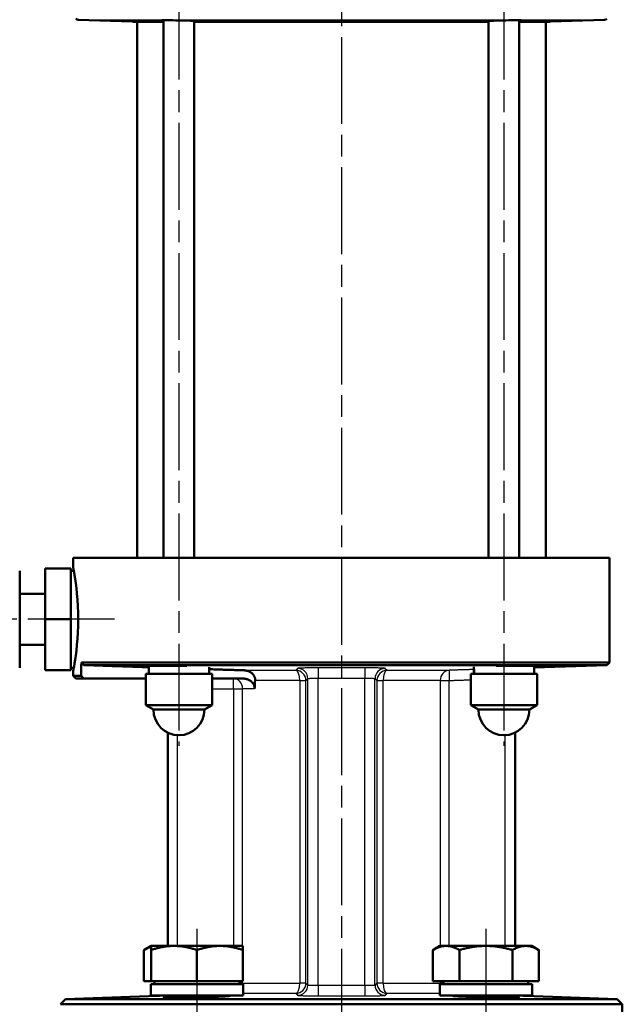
# Model space of a CAD drawing. Header units: millimetres. Extents: x 51 to 514, y 131 to 745.
# Tile 7 of 9: x 157 to 275, y 452 to 645. Entities that reach past the tile are written whole.
import ezdxf

# ---------------------------------------------------------------- set-up
doc = ezdxf.new("R2010")
doc.units = ezdxf.units.MM
doc.header["$LTSCALE"] = 3
doc.linetypes.add('CHAIN', pattern=[0.3543, 0.2362, -0.0295, 0.0591, -0.0295])
for name, color, linetype, lineweight in [('Gewinde(DIN)', 3, 'Continuous', 25), ('Mittellinie(DIN)', 4, 'CHAIN', 25), ('Mittelpunktmarkierung(DIN)', 4, 'CHAIN', 25), ('Sichtbare Kanten(DIN)', 7, 'Continuous', 50), ('Sichtbare tangentiale Kanten(DIN)', 3, 'Continuous', 25)]:
    doc.layers.add(name, color=color, linetype=linetype, lineweight=lineweight)

msp = doc.modelspace()

# ---------------------------------------------------------------- linework, layer by layer
at = {"layer": 'Gewinde(DIN)'}
for p, q in [((186.19, 518.09), (186.19, 518.08)), ((254.63, 518.08), (254.63, 518.09))]:
    msp.add_line(p, q, dxfattribs=at)
at = {"layer": 'Mittellinie(DIN)', "linetype": 'CHAIN', "ltscale": 23.990969}
for p, q in [((220.41, 743.18), (220.41, 299.95)), ((188.59, 675.38), (188.59, 502.38)), ((252.23, 675.38), (252.23, 502.38)), ((192.13, 466.59), (192.13, 399.3)), ((248.7, 466.59), (248.7, 399.3))]:
    msp.add_line(p, q, dxfattribs=at)
at = {"layer": 'Mittelpunktmarkierung(DIN)', "linetype": 'CHAIN', "ltscale": 23.990969}
msp.add_line((176, 527.18), (80.67, 527.18), dxfattribs=at)
at = {"layer": 'Sichtbare Kanten(DIN)'}
for p, q in [((179.45, 644.21), (168.88, 644.58)), ((185.59, 644.18), (179.67, 644.18)), ((180.41, 539.18), (180.41, 644.18)), ((185.59, 644.47), (185.59, 539.18)), ((191.59, 644.32), (191.59, 539.18)), ((249.23, 644.18), (191.59, 644.18)), ((249.23, 644.32), (249.23, 539.18)), ((255.23, 644.47), (255.23, 539.18)), ((261.15, 644.18), (255.23, 644.18)), ((260.41, 539.18), (260.41, 644.18)), ((261.38, 644.21), (271.95, 644.58)), ((272.91, 539.18), (167.91, 539.18)), ((167.91, 539.18), (167.91, 537.18)), ((272.91, 539.18), (272.91, 518.73)), ((157.41, 532.04), (157.41, 536.68)), ((167.41, 537.13), (162.41, 537.13)), ((162.41, 527.18), (162.41, 537.13)), ((167.41, 537.13), (167.41, 527.18)), ((168.01, 536.68), (167.41, 536.68)), ((162.41, 532.18), (157.41, 532.18)), ((157.41, 532.04), (157.41, 531.81)), ((157.41, 522.54), (157.41, 531.81)), ((162.41, 527.18), (167.41, 527.18)), ((162.41, 517.22), (162.41, 527.18)), ((167.41, 527.18), (167.41, 517.22)), ((157.41, 522.54), (157.41, 522.31)), ((157.41, 517.68), (157.41, 522.31)), ((162.41, 522.18), (157.41, 522.18)), ((169.99, 518.21), (169.49, 518.73)), ((169.49, 518.73), (272.91, 518.73)), ((272.41, 518.21), (272.91, 518.73)), ((162.41, 517.22), (167.41, 517.22)), ((168.01, 517.68), (167.41, 517.68)), ((167.91, 517.18), (167.91, 516.08)), ((272.41, 518.21), (169.99, 518.21)), ((190.14, 518.08), (182.69, 518.08)), ((182.69, 518.08), (182.69, 516.48)), ((185.59, 518.08), (185.59, 518.08)), ((194.49, 517.83), (194.49, 516.48)), ((246.33, 517.52), (246.33, 516.48)), ((258.13, 518.08), (250.68, 518.08)), ((255.23, 518.08), (255.23, 518.08)), ((258.13, 517.71), (272.41, 518.21)), ((258.13, 518.08), (258.13, 516.48)), ((167.91, 516.08), (169.43, 516.08)), ((168.41, 515.58), (167.91, 516.08)), ((169.94, 515.58), (168.41, 515.58)), ((169.94, 515.58), (169.43, 516.08)), ((169.94, 515.58), (182.09, 515.58)), ((182.09, 516.48), (195.09, 516.48)), ((182.09, 510.34), (182.09, 516.48)), ((195.09, 510.34), (195.09, 516.48)), ((195.09, 515.58), (201.11, 515.58)), ((245.73, 516.48), (258.73, 516.48)), ((245.73, 510.34), (245.73, 516.48)), ((258.73, 510.34), (258.73, 516.48)), ((182.09, 510.34), (195.09, 510.34)), ((183.59, 509.48), (182.09, 510.34)), ((193.59, 509.48), (183.59, 509.48)), ((193.59, 509.48), (195.09, 510.34)), ((245.73, 510.34), (258.73, 510.34)), ((247.23, 509.48), (245.73, 510.34)), ((257.23, 509.48), (247.23, 509.48)), ((257.23, 509.48), (258.73, 510.34)), ((186.41, 463.23), (186.41, 504.98)), ((254.41, 463.23), (254.41, 504.98)), ((183.13, 463.23), (181.74, 462.42)), ((187.63, 463.23), (183.13, 463.23)), ((183.13, 462.42), (183.13, 463.23)), ((196.63, 463.23), (187.63, 463.23)), ((201.13, 463.23), (196.63, 463.23)), ((201.13, 463.23), (201.13, 462.42)), ((239.7, 463.23), (238.3, 462.42)), ((240.9, 463.23), (239.7, 463.23)), ((248.7, 463.23), (240.9, 463.23)), ((256.49, 463.23), (248.7, 463.23)), ((257.7, 463.23), (256.49, 463.23)), ((257.7, 463.23), (259.09, 462.42)), ((181.74, 456.33), (181.74, 462.42)), ((183.13, 456.33), (183.13, 462.42)), ((192.13, 456.33), (192.13, 462.42)), ((201.13, 456.33), (201.13, 462.42)), ((238.3, 456.33), (238.3, 462.42)), ((243.5, 456.33), (243.5, 462.42)), ((253.89, 456.33), (253.89, 462.42)), ((259.09, 456.33), (259.09, 462.42)), ((183.13, 456.33), (181.74, 456.33)), ((201.18, 455.73), (183.08, 455.73)), ((183.08, 455.73), (183.08, 453.53)), ((192.13, 456.33), (183.13, 456.33)), ((183.81, 456.33), (183.81, 455.73)), ((201.13, 456.33), (192.13, 456.33)), ((200.44, 456.33), (200.44, 455.73)), ((201.18, 455.73), (201.18, 453.53)), ((243.5, 456.33), (238.3, 456.33)), ((257.75, 455.73), (239.65, 455.73)), ((239.65, 455.73), (239.65, 453.53)), ((240.38, 456.33), (240.38, 455.73)), ((253.89, 456.33), (243.5, 456.33)), ((259.09, 456.33), (253.89, 456.33)), ((257.01, 456.33), (257.01, 455.73)), ((257.75, 455.73), (257.75, 453.53)), ((184.48, 453.45), (166.41, 452.82)), ((201.18, 453.53), (183.08, 453.53)), ((186.13, 453.53), (186.13, 453.1)), ((198.13, 453.53), (198.13, 453.38)), ((257.75, 453.53), (239.65, 453.53)), ((242.7, 453.53), (242.7, 453.38)), ((254.7, 453.53), (254.7, 453.1)), ((256.34, 453.45), (274.41, 452.82)), ((166.41, 452.82), (165.41, 451.79)), ((275.41, 451.79), (165.41, 451.79)), ((166.41, 452.82), (274.41, 452.82)), ((274.41, 452.82), (275.41, 451.79)), ((275.41, 437.18), (275.41, 451.79))]:
    msp.add_line(p, q, dxfattribs=at)
at = {"layer": 'Sichtbare Kanten(DIN)', "flags": 128}
for points in [[(185.59, 644.38), (185.32, 644.4), (185.15, 644.42), (185.09, 644.44), (185.14, 644.45), (185.29, 644.46), (185.55, 644.47), (185.9, 644.47), (186.32, 644.47), (186.82, 644.47), (187.38, 644.46), (187.98, 644.45), (188.59, 644.44), (189.18, 644.42), (189.78, 644.41), (190.35, 644.39), (190.85, 644.36), (191.28, 644.34), (191.62, 644.32), (191.89, 644.3), (192.04, 644.28), (192.09, 644.27), (192.03, 644.25), (191.87, 644.24), (191.59, 644.23)], [(249.23, 644.23), (249.14, 644.23), (249.06, 644.24), (248.99, 644.24), (248.92, 644.24), (248.87, 644.24), (248.82, 644.25), (248.78, 644.25), (248.76, 644.26), (248.74, 644.26), (248.73, 644.26), (248.73, 644.27), (248.74, 644.27), (248.76, 644.28), (248.79, 644.28), (248.83, 644.29), (248.88, 644.3), (248.94, 644.3), (249, 644.31), (249.08, 644.31), (249.17, 644.32), (249.26, 644.33), (249.36, 644.33), (249.46, 644.34), (249.57, 644.35)], [(249.57, 644.35), (249.87, 644.36), (250.2, 644.37), (250.58, 644.39), (250.98, 644.4), (251.4, 644.42), (251.82, 644.43), (252.24, 644.44), (252.67, 644.45), (253.1, 644.46), (253.52, 644.46), (253.91, 644.47), (254.28, 644.47), (254.61, 644.47), (254.9, 644.47), (255.16, 644.47), (255.38, 644.47), (255.55, 644.46), (255.66, 644.45), (255.72, 644.44), (255.73, 644.43), (255.68, 644.42), (255.59, 644.41), (255.43, 644.4), (255.23, 644.38)], [(167.91, 537.18), (167.93, 537.09), (167.98, 536.84), (168.05, 536.41), (168.15, 535.82), (168.27, 535.09), (168.39, 534.25), (168.51, 533.29), (168.63, 532.2), (168.73, 531.01), (168.81, 529.75), (168.86, 528.45), (168.87, 527.18), (168.86, 525.9), (168.81, 524.61), (168.73, 523.34), (168.63, 522.15), (168.51, 521.06), (168.39, 520.1), (168.27, 519.26), (168.15, 518.53), (168.05, 517.94), (167.98, 517.51), (167.93, 517.26), (167.91, 517.18)], [(169.99, 518.21), (170.66, 518.19), (171.31, 518.16), (171.94, 518.14), (172.57, 518.12), (173.18, 518.1), (173.77, 518.08), (174.35, 518.06), (174.93, 518.04), (175.49, 518.02), (176.03, 518), (176.57, 517.99), (177.1, 517.97), (177.61, 517.95), (178.12, 517.93), (178.62, 517.92), (179.1, 517.9), (179.58, 517.89), (180.05, 517.87), (180.51, 517.85), (180.96, 517.84), (181.41, 517.82), (181.84, 517.81), (182.27, 517.8), (182.69, 517.78)], [(185.31, 518.08), (185.36, 518.08), (185.41, 518.08), (185.46, 518.08), (185.52, 518.08), (185.59, 518.08), (185.65, 518.08), (185.72, 518.08), (185.8, 518.08), (185.87, 518.08), (185.95, 518.09), (186.03, 518.09), (186.12, 518.09), (186.2, 518.09), (186.3, 518.09), (186.39, 518.08), (186.49, 518.08), (186.59, 518.08), (186.69, 518.08), (186.8, 518.08), (186.91, 518.08), (187.02, 518.08), (187.14, 518.08), (187.25, 518.08), (187.37, 518.08)], [(194.49, 517.4), (194.83, 517.39), (195.17, 517.38), (195.5, 517.37), (195.82, 517.36), (196.14, 517.35), (196.45, 517.34), (196.75, 517.33), (197.06, 517.32), (197.35, 517.31), (197.64, 517.3), (197.93, 517.29), (198.21, 517.28), (198.49, 517.28), (198.76, 517.27), (199.03, 517.26), (199.3, 517.25), (199.56, 517.24), (199.82, 517.24), (200.07, 517.23), (200.32, 517.22), (200.56, 517.21), (200.81, 517.21), (201.05, 517.2), (201.28, 517.19)], [(203.49, 515.58), (203.47, 515.7), (203.43, 515.82), (203.39, 515.93), (203.34, 516.03), (203.28, 516.14), (203.21, 516.25), (203.13, 516.35), (203.05, 516.44), (202.97, 516.53), (202.88, 516.61), (202.78, 516.68), (202.68, 516.76), (202.58, 516.82), (202.47, 516.89), (202.35, 516.94), (202.24, 516.99), (202.13, 517.03), (202.02, 517.07), (201.9, 517.1), (201.78, 517.13), (201.65, 517.16), (201.53, 517.17), (201.4, 517.19), (201.28, 517.19)], [(253.45, 518.08), (253.57, 518.08), (253.69, 518.08), (253.8, 518.08), (253.91, 518.08), (254.02, 518.08), (254.13, 518.08), (254.24, 518.08), (254.34, 518.08), (254.43, 518.08), (254.53, 518.09), (254.62, 518.09), (254.71, 518.09), (254.79, 518.09), (254.87, 518.09), (254.95, 518.08), (255.03, 518.08), (255.1, 518.08), (255.17, 518.08), (255.24, 518.08), (255.3, 518.08), (255.36, 518.08), (255.42, 518.08), (255.47, 518.08), (255.51, 518.08)], [(203.41, 513.58), (203.41, 513.71), (203.4, 513.86), (203.38, 514), (203.34, 514.14), (203.3, 514.27), (203.24, 514.4), (203.17, 514.52), (203.09, 514.64), (203.01, 514.76), (202.91, 514.86), (202.81, 514.96), (202.71, 515.05), (202.59, 515.13), (202.47, 515.21), (202.34, 515.28), (202.21, 515.34), (202.08, 515.4), (201.95, 515.44), (201.82, 515.48), (201.67, 515.51), (201.53, 515.54), (201.39, 515.56), (201.24, 515.57), (201.11, 515.58)], [(203.49, 515.58), (203.5, 515.56), (203.5, 515.54), (203.5, 515.53), (203.5, 515.51), (203.5, 515.49), (203.51, 515.48), (203.51, 515.46), (203.51, 515.45), (203.51, 515.43), (203.51, 515.41), (203.51, 515.4), (203.51, 515.38), (203.51, 515.37), (203.52, 515.35), (203.52, 515.33), (203.52, 515.32), (203.52, 515.3), (203.52, 515.29), (203.52, 515.27), (203.52, 515.25), (203.52, 515.24), (203.51, 515.22), (203.51, 515.21), (203.51, 515.19)], [(183.13, 463.04), (183.07, 463.03), (183.02, 463.01), (182.96, 462.99), (182.91, 462.97), (182.85, 462.95), (182.8, 462.93), (182.74, 462.91), (182.68, 462.89), (182.63, 462.86), (182.57, 462.84), (182.51, 462.82), (182.45, 462.79), (182.4, 462.76), (182.34, 462.74), (182.28, 462.71), (182.22, 462.68), (182.16, 462.65), (182.1, 462.62), (182.04, 462.59), (181.98, 462.56), (181.92, 462.53), (181.86, 462.49), (181.8, 462.46), (181.74, 462.42)], [(187.63, 463.23), (187.45, 463.22), (187.27, 463.22), (187.09, 463.21), (186.91, 463.2), (186.73, 463.19), (186.55, 463.18), (186.37, 463.16), (186.19, 463.14), (186.01, 463.11), (185.83, 463.09), (185.64, 463.06), (185.46, 463.03), (185.28, 462.99), (185.09, 462.96), (184.9, 462.92), (184.71, 462.87), (184.52, 462.83), (184.33, 462.78), (184.14, 462.73), (183.94, 462.67), (183.74, 462.62), (183.54, 462.55), (183.34, 462.49), (183.13, 462.42)], [(192.13, 462.42), (191.92, 462.49), (191.72, 462.55), (191.52, 462.62), (191.32, 462.67), (191.12, 462.73), (190.93, 462.78), (190.73, 462.83), (190.54, 462.87), (190.35, 462.92), (190.17, 462.96), (189.98, 462.99), (189.8, 463.03), (189.61, 463.06), (189.43, 463.09), (189.25, 463.11), (189.07, 463.14), (188.89, 463.16), (188.71, 463.18), (188.53, 463.19), (188.35, 463.2), (188.17, 463.21), (187.99, 463.22), (187.81, 463.22), (187.63, 463.23)], [(196.63, 463.23), (196.45, 463.22), (196.27, 463.22), (196.09, 463.21), (195.91, 463.2), (195.73, 463.19), (195.55, 463.18), (195.37, 463.16), (195.19, 463.14), (195.01, 463.11), (194.83, 463.09), (194.64, 463.06), (194.46, 463.03), (194.28, 462.99), (194.09, 462.96), (193.9, 462.92), (193.71, 462.87), (193.52, 462.83), (193.33, 462.78), (193.14, 462.73), (192.94, 462.67), (192.74, 462.62), (192.54, 462.55), (192.34, 462.49), (192.13, 462.42)], [(201.13, 462.42), (200.92, 462.49), (200.72, 462.55), (200.52, 462.62), (200.32, 462.67), (200.12, 462.73), (199.93, 462.78), (199.73, 462.83), (199.54, 462.87), (199.35, 462.92), (199.17, 462.96), (198.98, 462.99), (198.8, 463.03), (198.61, 463.06), (198.43, 463.09), (198.25, 463.11), (198.07, 463.14), (197.89, 463.16), (197.71, 463.18), (197.53, 463.19), (197.35, 463.2), (197.17, 463.21), (196.99, 463.22), (196.81, 463.22), (196.63, 463.23)], [(240.9, 463.23), (240.8, 463.22), (240.69, 463.22), (240.59, 463.21), (240.49, 463.2), (240.38, 463.19), (240.28, 463.18), (240.18, 463.16), (240.07, 463.14), (239.97, 463.11), (239.86, 463.09), (239.76, 463.06), (239.65, 463.03), (239.54, 462.99), (239.44, 462.96), (239.33, 462.92), (239.22, 462.87), (239.11, 462.83), (239, 462.78), (238.89, 462.73), (238.77, 462.67), (238.66, 462.62), (238.54, 462.55), (238.42, 462.49), (238.3, 462.42)], [(243.5, 462.42), (243.38, 462.49), (243.26, 462.55), (243.15, 462.62), (243.03, 462.67), (242.92, 462.73), (242.81, 462.78), (242.7, 462.83), (242.59, 462.87), (242.48, 462.92), (242.37, 462.96), (242.26, 462.99), (242.15, 463.03), (242.05, 463.06), (241.94, 463.09), (241.84, 463.11), (241.73, 463.14), (241.63, 463.16), (241.53, 463.18), (241.42, 463.19), (241.32, 463.2), (241.21, 463.21), (241.11, 463.22), (241.01, 463.22), (240.9, 463.23)], [(248.7, 463.23), (248.49, 463.22), (248.28, 463.22), (248.07, 463.21), (247.87, 463.2), (247.66, 463.19), (247.45, 463.18), (247.24, 463.16), (247.03, 463.14), (246.83, 463.11), (246.62, 463.09), (246.41, 463.06), (246.19, 463.03), (245.98, 462.99), (245.77, 462.96), (245.55, 462.92), (245.33, 462.87), (245.11, 462.83), (244.89, 462.78), (244.66, 462.73), (244.44, 462.67), (244.21, 462.62), (243.98, 462.55), (243.74, 462.49), (243.5, 462.42)], [(253.89, 462.42), (253.65, 462.49), (253.42, 462.55), (253.19, 462.62), (252.96, 462.67), (252.73, 462.73), (252.5, 462.78), (252.28, 462.83), (252.06, 462.87), (251.84, 462.92), (251.63, 462.96), (251.41, 462.99), (251.2, 463.03), (250.99, 463.06), (250.78, 463.09), (250.57, 463.11), (250.36, 463.14), (250.15, 463.16), (249.94, 463.18), (249.73, 463.19), (249.53, 463.2), (249.32, 463.21), (249.11, 463.22), (248.9, 463.22), (248.7, 463.23)], [(256.49, 463.23), (256.39, 463.22), (256.28, 463.22), (256.18, 463.21), (256.08, 463.2), (255.97, 463.19), (255.87, 463.18), (255.76, 463.16), (255.66, 463.14), (255.56, 463.11), (255.45, 463.09), (255.35, 463.06), (255.24, 463.03), (255.13, 462.99), (255.03, 462.96), (254.92, 462.92), (254.81, 462.87), (254.7, 462.83), (254.59, 462.78), (254.48, 462.73), (254.36, 462.67), (254.25, 462.62), (254.13, 462.55), (254.01, 462.49), (253.89, 462.42)], [(259.09, 462.42), (258.97, 462.49), (258.85, 462.55), (258.74, 462.62), (258.62, 462.67), (258.51, 462.73), (258.39, 462.78), (258.28, 462.83), (258.17, 462.87), (258.06, 462.92), (257.96, 462.96), (257.85, 462.99), (257.74, 463.03), (257.64, 463.06), (257.53, 463.09), (257.43, 463.11), (257.32, 463.14), (257.22, 463.16), (257.11, 463.18), (257.01, 463.19), (256.91, 463.2), (256.8, 463.21), (256.7, 463.22), (256.6, 463.22), (256.49, 463.23)], [(197.41, 453.33), (196.92, 453.3), (196.36, 453.28), (195.72, 453.25), (195.02, 453.22), (194.29, 453.2), (193.53, 453.18), (192.76, 453.16), (191.99, 453.14), (191.21, 453.12), (190.43, 453.11), (189.67, 453.1), (188.95, 453.09), (188.28, 453.09), (187.68, 453.08), (187.15, 453.09), (186.69, 453.09), (186.29, 453.1), (185.98, 453.1), (185.77, 453.12), (185.65, 453.13), (185.63, 453.15), (185.7, 453.17), (185.87, 453.19), (186.13, 453.21)], [(198.13, 453.52), (198.23, 453.51), (198.32, 453.51), (198.4, 453.5), (198.47, 453.5), (198.52, 453.49), (198.56, 453.49), (198.6, 453.48), (198.62, 453.47), (198.63, 453.46), (198.62, 453.46), (198.61, 453.45), (198.59, 453.44), (198.55, 453.43), (198.5, 453.42), (198.44, 453.41), (198.37, 453.41), (198.28, 453.4), (198.19, 453.39), (198.08, 453.38), (197.96, 453.37), (197.84, 453.36), (197.7, 453.35), (197.56, 453.34), (197.41, 453.33)], [(254.7, 453.21), (255.02, 453.18), (255.18, 453.15), (255.17, 453.13), (254.98, 453.11), (254.63, 453.1), (254.11, 453.09), (253.46, 453.08), (252.69, 453.09), (251.8, 453.09), (250.81, 453.1), (249.77, 453.12), (248.72, 453.14), (247.68, 453.17), (246.66, 453.2), (245.67, 453.23), (244.76, 453.26), (243.97, 453.3), (243.32, 453.34), (242.8, 453.37), (242.42, 453.41), (242.23, 453.44), (242.21, 453.47), (242.37, 453.5), (242.7, 453.52)]]:
    msp.add_lwpolyline(points, dxfattribs=at)
at = {"layer": 'Sichtbare Kanten(DIN)'}
for centre, radius, start, end in [((168.91, 645.58), 1, 240, 268), ((179.41, 643.21), 1, 74.9476, 88), ((261.41, 643.21), 1, 92, 105.0524), ((271.91, 645.58), 1, 272, 300), ((188.59, 509.48), 5, 180, 0), ((252.23, 509.48), 5, 180, 0), ((184.41, 455.45), 2, 272, 285.4843), ((256.41, 455.45), 2, 254.5157, 268)]:
    msp.add_arc(centre, radius, start, end, dxfattribs=at)
for centre, major_axis, ratio, start_param, end_param in [((220.41, 372.7), (0, 600.08), 0.087489, 1.324984, 1.329534), ((252.23, 517.52), (0, 10.22), 0.57735, 1.541487, 1.673308), ((252.23, 518.63), (0, 10.22), 0.57735, 1.648339, 1.783197), ((220.41, 372.7), (0, 240.03), 0.087489, 0.93521, 0.943564)]:
    msp.add_ellipse(centre, major_axis=major_axis, ratio=ratio, start_param=start_param, end_param=end_param, dxfattribs=at)
at = {"layer": 'Sichtbare tangentiale Kanten(DIN)'}
for p, q in [((168.88, 644.58), (271.95, 644.58)), ((179.45, 644.21), (185.59, 644.21)), ((191.59, 644.21), (249.23, 644.21)), ((255.23, 644.21), (261.38, 644.21)), ((201.28, 517.19), (211.49, 517.19)), ((215.85, 517.66), (215.84, 515.66)), ((224.98, 517.66), (224.99, 515.66)), ((229.34, 517.19), (241.53, 517.19)), ((212.24, 515.19), (203.51, 515.19)), ((212.24, 515.19), (213.46, 515.19)), ((212.24, 515.19), (212.24, 455.91)), ((213.46, 455.91), (213.46, 515.19)), ((213.84, 455.55), (213.84, 515.55)), ((215.84, 455.44), (215.84, 515.66)), ((224.99, 455.44), (224.99, 515.66)), ((226.98, 455.55), (226.98, 515.55)), ((227.37, 515.19), (228.59, 515.19)), ((227.37, 515.19), (227.37, 455.91)), ((239.76, 515.19), (228.59, 515.19)), ((228.59, 455.91), (228.59, 515.19)), ((239.76, 515.19), (241.53, 515.19)), ((239.76, 515.19), (239.76, 463.23)), ((241.53, 463.23), (241.53, 515.19)), ((195.09, 513.58), (199.3, 513.58)), ((199.3, 513.58), (201.07, 513.58)), ((199.3, 513.58), (199.3, 463.23)), ((203.41, 513.58), (201.07, 513.58)), ((201.07, 463.23), (201.07, 513.58)), ((188.34, 463.23), (188.34, 504.48)), ((252.48, 463.23), (252.48, 504.48)), ((201.07, 455.91), (200.44, 455.91)), ((201.07, 455.91), (201.07, 456.33)), ((201.07, 455.91), (212.24, 455.91)), ((213.46, 455.91), (212.24, 455.91)), ((215.84, 455.44), (215.85, 453.44)), ((224.99, 455.44), (224.98, 453.44)), ((228.59, 455.91), (227.37, 455.91)), ((228.59, 455.91), (239.76, 455.91)), ((239.76, 456.33), (239.76, 455.91)), ((240.38, 455.91), (239.76, 455.91)), ((184.48, 453.45), (184.48, 453.44)), ((211.49, 453.91), (201.18, 453.91)), ((239.65, 453.91), (229.34, 453.91)), ((256.34, 453.44), (256.34, 453.45))]:
    msp.add_line(p, q, dxfattribs=at)
at = {"layer": 'Sichtbare tangentiale Kanten(DIN)', "flags": 128}
for points in [[(211.86, 517.55), (211.84, 517.54), (211.83, 517.52), (211.81, 517.51), (211.8, 517.49), (211.78, 517.48), (211.77, 517.46), (211.75, 517.44), (211.74, 517.43), (211.72, 517.41), (211.7, 517.4), (211.69, 517.38), (211.67, 517.37), (211.66, 517.35), (211.64, 517.34), (211.63, 517.32), (211.61, 517.31), (211.6, 517.3), (211.58, 517.28), (211.56, 517.27), (211.55, 517.25), (211.53, 517.24), (211.52, 517.22), (211.5, 517.21), (211.49, 517.19)], [(215.85, 517.66), (215.59, 517.66), (215.34, 517.66), (215.09, 517.66), (214.84, 517.66), (214.59, 517.66), (214.35, 517.65), (214.12, 517.65), (213.89, 517.65), (213.67, 517.65), (213.46, 517.64), (213.26, 517.64), (213.08, 517.63), (212.9, 517.63), (212.73, 517.62), (212.58, 517.62), (212.44, 517.61), (212.31, 517.61), (212.2, 517.6), (212.11, 517.59), (212.03, 517.58), (211.96, 517.58), (211.91, 517.57), (211.88, 517.56), (211.86, 517.55)], [(224.98, 517.66), (224.6, 517.66), (224.22, 517.65), (223.84, 517.65), (223.46, 517.65), (223.07, 517.65), (222.69, 517.65), (222.31, 517.65), (221.93, 517.65), (221.55, 517.65), (221.17, 517.65), (220.79, 517.65), (220.41, 517.65), (220.03, 517.65), (219.65, 517.65), (219.27, 517.65), (218.89, 517.65), (218.51, 517.65), (218.13, 517.65), (217.75, 517.65), (217.37, 517.65), (216.99, 517.65), (216.61, 517.65), (216.23, 517.66), (215.85, 517.66)], [(228.96, 517.55), (228.95, 517.56), (228.91, 517.57), (228.87, 517.58), (228.8, 517.58), (228.72, 517.59), (228.62, 517.6), (228.51, 517.61), (228.39, 517.61), (228.25, 517.62), (228.09, 517.62), (227.93, 517.63), (227.75, 517.63), (227.56, 517.64), (227.36, 517.64), (227.15, 517.65), (226.93, 517.65), (226.7, 517.65), (226.47, 517.65), (226.23, 517.66), (225.98, 517.66), (225.74, 517.66), (225.48, 517.66), (225.23, 517.66), (224.98, 517.66)], [(229.34, 517.19), (229.32, 517.21), (229.31, 517.22), (229.29, 517.24), (229.28, 517.25), (229.26, 517.27), (229.25, 517.28), (229.23, 517.3), (229.21, 517.31), (229.2, 517.32), (229.18, 517.34), (229.17, 517.35), (229.15, 517.37), (229.14, 517.38), (229.12, 517.4), (229.11, 517.41), (229.09, 517.43), (229.07, 517.44), (229.06, 517.46), (229.04, 517.48), (229.03, 517.49), (229.01, 517.51), (229, 517.52), (228.98, 517.54), (228.96, 517.55)], [(246.33, 517.35), (246.13, 517.34), (245.93, 517.33), (245.73, 517.33), (245.53, 517.32), (245.33, 517.31), (245.13, 517.31), (244.93, 517.3), (244.73, 517.3), (244.53, 517.29), (244.33, 517.28), (244.13, 517.28), (243.93, 517.27), (243.73, 517.26), (243.53, 517.26), (243.33, 517.25), (243.13, 517.24), (242.93, 517.24), (242.73, 517.23), (242.53, 517.22), (242.33, 517.22), (242.13, 517.21), (241.93, 517.21), (241.73, 517.2), (241.53, 517.19)], [(213.46, 515.19), (213.47, 515.21), (213.49, 515.22), (213.51, 515.24), (213.52, 515.25), (213.54, 515.27), (213.55, 515.28), (213.57, 515.3), (213.59, 515.31), (213.6, 515.33), (213.62, 515.34), (213.63, 515.36), (213.65, 515.37), (213.67, 515.39), (213.68, 515.4), (213.7, 515.42), (213.71, 515.43), (213.73, 515.45), (213.75, 515.46), (213.76, 515.48), (213.78, 515.49), (213.79, 515.51), (213.81, 515.52), (213.83, 515.54), (213.84, 515.55)], [(213.84, 515.55), (213.85, 515.56), (213.87, 515.57), (213.89, 515.58), (213.92, 515.58), (213.96, 515.59), (214.01, 515.6), (214.07, 515.61), (214.13, 515.61), (214.2, 515.62), (214.28, 515.63), (214.36, 515.63), (214.45, 515.64), (214.55, 515.64), (214.65, 515.64), (214.75, 515.65), (214.86, 515.65), (214.97, 515.65), (215.09, 515.66), (215.21, 515.66), (215.33, 515.66), (215.46, 515.66), (215.58, 515.66), (215.71, 515.66), (215.84, 515.66)], [(215.84, 515.66), (216.22, 515.66), (216.6, 515.65), (216.98, 515.65), (217.36, 515.65), (217.75, 515.65), (218.13, 515.65), (218.51, 515.65), (218.89, 515.65), (219.27, 515.65), (219.65, 515.65), (220.03, 515.65), (220.41, 515.65), (220.79, 515.65), (221.17, 515.65), (221.56, 515.65), (221.94, 515.65), (222.32, 515.65), (222.7, 515.65), (223.08, 515.65), (223.46, 515.65), (223.84, 515.65), (224.22, 515.65), (224.6, 515.66), (224.99, 515.66)], [(224.99, 515.66), (225.11, 515.66), (225.24, 515.66), (225.37, 515.66), (225.49, 515.66), (225.61, 515.66), (225.73, 515.66), (225.85, 515.65), (225.96, 515.65), (226.07, 515.65), (226.18, 515.64), (226.28, 515.64), (226.37, 515.64), (226.46, 515.63), (226.55, 515.63), (226.62, 515.62), (226.69, 515.61), (226.76, 515.61), (226.81, 515.6), (226.86, 515.59), (226.9, 515.58), (226.93, 515.58), (226.96, 515.57), (226.98, 515.56), (226.98, 515.55)], [(226.98, 515.55), (227, 515.54), (227.02, 515.52), (227.03, 515.51), (227.05, 515.49), (227.06, 515.48), (227.08, 515.46), (227.1, 515.45), (227.11, 515.43), (227.13, 515.42), (227.14, 515.4), (227.16, 515.39), (227.18, 515.37), (227.19, 515.36), (227.21, 515.34), (227.22, 515.33), (227.24, 515.31), (227.25, 515.3), (227.27, 515.28), (227.29, 515.27), (227.3, 515.25), (227.32, 515.24), (227.33, 515.22), (227.35, 515.21), (227.37, 515.19)], [(241.53, 515.19), (241.7, 515.2), (241.88, 515.21), (242.05, 515.21), (242.23, 515.22), (242.4, 515.22), (242.58, 515.23), (242.75, 515.23), (242.93, 515.24), (243.11, 515.24), (243.28, 515.25), (243.46, 515.26), (243.63, 515.26), (243.81, 515.27), (243.98, 515.27), (244.16, 515.28), (244.33, 515.28), (244.51, 515.29), (244.68, 515.3), (244.86, 515.3), (245.03, 515.31), (245.21, 515.31), (245.38, 515.32), (245.56, 515.32), (245.73, 515.33)], [(213.84, 455.55), (213.83, 455.56), (213.81, 455.58), (213.79, 455.59), (213.78, 455.61), (213.76, 455.62), (213.75, 455.64), (213.73, 455.65), (213.71, 455.67), (213.7, 455.68), (213.68, 455.7), (213.67, 455.71), (213.65, 455.73), (213.63, 455.74), (213.62, 455.76), (213.6, 455.77), (213.59, 455.79), (213.57, 455.8), (213.55, 455.82), (213.54, 455.83), (213.52, 455.85), (213.51, 455.86), (213.49, 455.88), (213.47, 455.89), (213.46, 455.91)], [(215.84, 455.44), (215.71, 455.44), (215.58, 455.44), (215.46, 455.44), (215.33, 455.44), (215.21, 455.44), (215.09, 455.44), (214.97, 455.45), (214.86, 455.45), (214.75, 455.45), (214.65, 455.46), (214.55, 455.46), (214.45, 455.47), (214.36, 455.47), (214.28, 455.48), (214.2, 455.48), (214.13, 455.49), (214.07, 455.49), (214.01, 455.5), (213.96, 455.51), (213.92, 455.52), (213.89, 455.52), (213.87, 455.53), (213.85, 455.54), (213.84, 455.55)], [(224.99, 455.44), (224.6, 455.44), (224.22, 455.45), (223.84, 455.45), (223.46, 455.45), (223.08, 455.45), (222.7, 455.45), (222.32, 455.45), (221.94, 455.45), (221.56, 455.45), (221.17, 455.45), (220.79, 455.45), (220.41, 455.45), (220.03, 455.45), (219.65, 455.45), (219.27, 455.45), (218.89, 455.45), (218.51, 455.45), (218.13, 455.45), (217.75, 455.45), (217.36, 455.45), (216.98, 455.45), (216.6, 455.45), (216.22, 455.44), (215.84, 455.44)], [(226.98, 455.55), (226.98, 455.54), (226.96, 455.53), (226.93, 455.52), (226.9, 455.52), (226.86, 455.51), (226.81, 455.5), (226.76, 455.49), (226.69, 455.49), (226.62, 455.48), (226.55, 455.48), (226.46, 455.47), (226.37, 455.47), (226.28, 455.46), (226.18, 455.46), (226.07, 455.45), (225.96, 455.45), (225.85, 455.45), (225.73, 455.44), (225.61, 455.44), (225.49, 455.44), (225.37, 455.44), (225.24, 455.44), (225.11, 455.44), (224.99, 455.44)], [(227.37, 455.91), (227.35, 455.89), (227.33, 455.88), (227.32, 455.86), (227.3, 455.85), (227.29, 455.83), (227.27, 455.82), (227.25, 455.8), (227.24, 455.79), (227.22, 455.77), (227.21, 455.76), (227.19, 455.74), (227.18, 455.73), (227.16, 455.71), (227.14, 455.7), (227.13, 455.68), (227.11, 455.67), (227.1, 455.65), (227.08, 455.64), (227.06, 455.62), (227.05, 455.61), (227.03, 455.59), (227.02, 455.58), (227, 455.56), (226.98, 455.55)], [(184.48, 453.44), (184.48, 453.44), (184.49, 453.44), (184.51, 453.44), (184.53, 453.44), (184.56, 453.44), (184.59, 453.44), (184.63, 453.44), (184.68, 453.44), (184.73, 453.45), (184.79, 453.45), (184.85, 453.45), (184.92, 453.45), (184.99, 453.45), (185.07, 453.45), (185.15, 453.45), (185.24, 453.46), (185.34, 453.46), (185.44, 453.46), (185.54, 453.46), (185.65, 453.47), (185.77, 453.47), (185.88, 453.47), (186, 453.48), (186.13, 453.48)], [(211.49, 453.91), (211.5, 453.89), (211.52, 453.88), (211.53, 453.86), (211.55, 453.85), (211.56, 453.83), (211.58, 453.82), (211.6, 453.81), (211.61, 453.79), (211.63, 453.78), (211.64, 453.76), (211.66, 453.75), (211.67, 453.73), (211.69, 453.72), (211.7, 453.7), (211.72, 453.69), (211.74, 453.67), (211.75, 453.66), (211.77, 453.64), (211.78, 453.63), (211.8, 453.61), (211.81, 453.6), (211.83, 453.58), (211.84, 453.56), (211.86, 453.55)], [(211.86, 453.55), (211.88, 453.54), (211.91, 453.53), (211.96, 453.52), (212.03, 453.52), (212.11, 453.51), (212.2, 453.5), (212.31, 453.5), (212.44, 453.49), (212.58, 453.48), (212.73, 453.48), (212.9, 453.47), (213.08, 453.47), (213.26, 453.46), (213.46, 453.46), (213.67, 453.45), (213.89, 453.45), (214.12, 453.45), (214.35, 453.45), (214.59, 453.44), (214.84, 453.44), (215.09, 453.44), (215.34, 453.44), (215.59, 453.44), (215.85, 453.44)], [(215.85, 453.44), (216.23, 453.45), (216.61, 453.45), (216.99, 453.45), (217.37, 453.45), (217.75, 453.45), (218.13, 453.45), (218.51, 453.45), (218.89, 453.45), (219.27, 453.45), (219.65, 453.45), (220.03, 453.45), (220.41, 453.45), (220.79, 453.45), (221.17, 453.45), (221.55, 453.45), (221.93, 453.45), (222.31, 453.45), (222.69, 453.45), (223.07, 453.45), (223.46, 453.45), (223.84, 453.45), (224.22, 453.45), (224.6, 453.45), (224.98, 453.44)], [(224.98, 453.44), (225.23, 453.44), (225.48, 453.44), (225.74, 453.44), (225.98, 453.44), (226.23, 453.44), (226.47, 453.45), (226.7, 453.45), (226.93, 453.45), (227.15, 453.45), (227.36, 453.46), (227.56, 453.46), (227.75, 453.47), (227.93, 453.47), (228.09, 453.48), (228.25, 453.48), (228.39, 453.49), (228.51, 453.5), (228.62, 453.5), (228.72, 453.51), (228.8, 453.52), (228.87, 453.52), (228.91, 453.53), (228.95, 453.54), (228.96, 453.55)], [(228.96, 453.55), (228.98, 453.56), (229, 453.58), (229.01, 453.6), (229.03, 453.61), (229.04, 453.63), (229.06, 453.64), (229.07, 453.66), (229.09, 453.67), (229.11, 453.69), (229.12, 453.7), (229.14, 453.72), (229.15, 453.73), (229.17, 453.75), (229.18, 453.76), (229.2, 453.78), (229.21, 453.79), (229.23, 453.81), (229.25, 453.82), (229.26, 453.83), (229.28, 453.85), (229.29, 453.86), (229.31, 453.88), (229.32, 453.89), (229.34, 453.91)], [(254.7, 453.48), (254.82, 453.48), (254.94, 453.47), (255.06, 453.47), (255.17, 453.47), (255.28, 453.46), (255.39, 453.46), (255.49, 453.46), (255.58, 453.46), (255.67, 453.45), (255.76, 453.45), (255.83, 453.45), (255.91, 453.45), (255.98, 453.45), (256.04, 453.45), (256.1, 453.45), (256.15, 453.44), (256.19, 453.44), (256.23, 453.44), (256.27, 453.44), (256.29, 453.44), (256.32, 453.44), (256.33, 453.44), (256.34, 453.44), (256.34, 453.44)]]:
    msp.add_lwpolyline(points, dxfattribs=at)
at = {"layer": 'Sichtbare tangentiale Kanten(DIN)'}
for centre, major_axis, ratio, start_param, end_param in [((211.46, 515.19), (0, 2), 0.389251, 4.712389, 6.248279), ((211.46, 515.19), (1.34, -1.48), 0.99889, 0.834385, 2.390482), ((211.84, 515.55), (1.38, -1.44), 0.998834, 0.807825, 2.368458), ((228.98, 515.55), (-1.38, -1.44), 0.998834, 3.914728, 5.47536), ((229.37, 515.19), (1.34, 1.48), 0.99889, 0.751111, 2.307208), ((229.37, 515.19), (0, 2), 0.389251, 0.034907, 1.570796), ((241.6, 515.19), (0, 2), 0.921132, 0.034907, 1.570796), ((241.6, 515.19), (-0.06, 2), 0.034882, 0.013593, 1.569691), ((199.23, 513.58), (0, 2), 0.034899, 4.712389, 6.283185), ((199.23, 513.58), (0, 2), 0.921132, 4.712389, 6.283185), ((199.23, 455.91), (0, -2), 0.921132, 1.479983, 1.570796), ((211.46, 455.91), (-1.34, -1.48), 0.99889, 0.751111, 2.307208), ((211.46, 455.91), (0, -2), 0.389251, 0.034907, 1.570796), ((211.84, 455.55), (-1.38, -1.44), 0.998834, 0.773135, 2.333768), ((228.98, 455.55), (1.38, -1.44), 0.998834, 3.949418, 5.51005), ((229.37, 455.91), (-1.34, 1.48), 0.99889, 0.834385, 2.390482), ((229.37, 455.91), (0, -2), 0.389251, 4.712389, 6.248279), ((241.6, 455.91), (0, 2), 0.921132, 1.570796, 1.66161), ((184.41, 455.44), (-2, 0), 0.99999, 1.605425, 1.859328), ((256.41, 455.44), (-2, 0), 0.99999, 1.282264, 1.536168)]:
    msp.add_ellipse(centre, major_axis=major_axis, ratio=ratio, start_param=start_param, end_param=end_param, dxfattribs=at)

doc.saveas('drawing.dxf')
